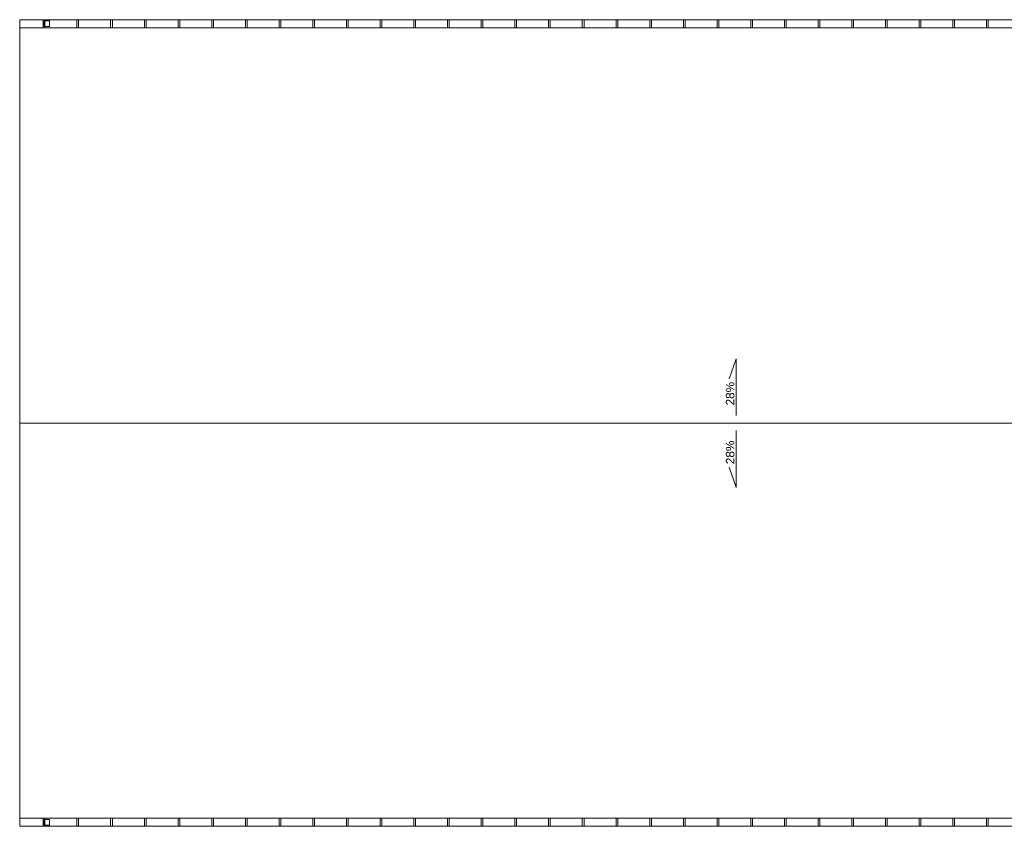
# Model space of a CAD drawing. Header units: millimetres. Extents: x -22225 to 37225, y -49550 to 562.
# Tile 16 of 17: x -280 to 17255, y -13792 to 562. Entities that reach past the tile are written whole.
import ezdxf

# ---------------------------------------------------------------- set-up
doc = ezdxf.new("R2010")
doc.units = ezdxf.units.MM
for name, color, linetype, lineweight in [('poziom_3 (1)_7_0_Nr_pióra__81_Nr_pióra__1', 7, 'Continuous', 9), ('poziom_3 (1)_7_2D - Ogólne_Nr_pióra__1_Nr_pióra__7', 7, 'Continuous', 9), ('poziom_3 (1)_7_Konstrukcja - Dachy_Nr_pióra__92_Nr_pióra__2', 7, 'Continuous', 9), ('poziom_3 (1)_7_Opisy - Teksty_Nr_pióra__1_Nr_pióra__7', 7, 'Continuous', 9)]:
    doc.layers.add(name, color=color, linetype=linetype, lineweight=lineweight)
doc.styles.add('GENERATED_STYLE_1', font='arial.ttf')

msp = doc.modelspace()

# ---------------------------------------------------------------- linework, layer by layer
at = {"layer": 'poziom_3 (1)_7_0_Nr_pióra__81_Nr_pióra__1'}
for p, q in [((24955, 560), (-280, 560)), ((-280, 560), (-280, 420)), ((170, 562), (140, 562)), ((140, 562), (140, 418)), ((252, 540), (152, 540)), ((152, 540), (152, 440)), ((170, 418), (170, 562)), ((252, 440), (252, 540)), ((770, 562), (740, 562)), ((740, 562), (740, 418)), ((770, 418), (770, 562)), ((1370, 562), (1340, 562)), ((1340, 562), (1340, 418)), ((1370, 418), (1370, 562)), ((1970, 562), (1940, 562)), ((1940, 562), (1940, 418)), ((1970, 418), (1970, 562)), ((2570, 562), (2540, 562)), ((2540, 562), (2540, 418)), ((2570, 418), (2570, 562)), ((3170, 562), (3140, 562)), ((3140, 562), (3140, 418)), ((3170, 418), (3170, 562)), ((3770, 562), (3740, 562)), ((3740, 562), (3740, 418)), ((3770, 418), (3770, 562)), ((4370, 562), (4340, 562)), ((4340, 562), (4340, 418)), ((4370, 418), (4370, 562)), ((4970, 562), (4940, 562)), ((4940, 562), (4940, 418)), ((4970, 418), (4970, 562)), ((5570, 562), (5540, 562)), ((5540, 562), (5540, 418)), ((5570, 418), (5570, 562)), ((6170, 562), (6140, 562)), ((6140, 562), (6140, 418)), ((6170, 418), (6170, 562)), ((6770, 562), (6740, 562)), ((6740, 562), (6740, 418)), ((6770, 418), (6770, 562)), ((7370, 562), (7340, 562)), ((7340, 562), (7340, 418)), ((7370, 418), (7370, 562)), ((7970, 562), (7940, 562)), ((7940, 562), (7940, 418)), ((7970, 418), (7970, 562)), ((8570, 562), (8540, 562)), ((8540, 562), (8540, 418)), ((8570, 418), (8570, 562)), ((9170, 562), (9140, 562)), ((9140, 562), (9140, 418)), ((9170, 418), (9170, 562)), ((9770, 562), (9740, 562)), ((9740, 562), (9740, 418)), ((9770, 418), (9770, 562)), ((10370, 562), (10340, 562)), ((10340, 562), (10340, 418)), ((10370, 418), (10370, 562)), ((10970, 562), (10940, 562)), ((10940, 562), (10940, 418)), ((10970, 418), (10970, 562)), ((11570, 562), (11540, 562)), ((11540, 562), (11540, 418)), ((11570, 418), (11570, 562)), ((12170, 562), (12140, 562)), ((12140, 562), (12140, 418)), ((12170, 418), (12170, 562)), ((12770, 562), (12740, 562)), ((12740, 562), (12740, 418)), ((12770, 418), (12770, 562)), ((13370, 562), (13340, 562)), ((13340, 562), (13340, 418)), ((13370, 418), (13370, 562)), ((13970, 562), (13940, 562)), ((13940, 562), (13940, 418)), ((13970, 418), (13970, 562)), ((14570, 562), (14540, 562)), ((14540, 562), (14540, 418)), ((14570, 418), (14570, 562)), ((15170, 562), (15140, 562)), ((15140, 562), (15140, 418)), ((15170, 418), (15170, 562)), ((15770, 562), (15740, 562)), ((15740, 562), (15740, 418)), ((15770, 418), (15770, 562)), ((16370, 562), (16340, 562)), ((16340, 562), (16340, 418)), ((16370, 418), (16370, 562)), ((16970, 562), (16940, 562)), ((16940, 562), (16940, 418)), ((16970, 418), (16970, 562)), ((-280, 420), (24955, 420)), ((140, 418), (170, 418)), ((152, 440), (252, 440)), ((740, 418), (770, 418)), ((1340, 418), (1370, 418)), ((1940, 418), (1970, 418)), ((2540, 418), (2570, 418)), ((3140, 418), (3170, 418)), ((3740, 418), (3770, 418)), ((4340, 418), (4370, 418)), ((4940, 418), (4970, 418)), ((5540, 418), (5570, 418)), ((6140, 418), (6170, 418)), ((6740, 418), (6770, 418)), ((7340, 418), (7370, 418)), ((7940, 418), (7970, 418)), ((8540, 418), (8570, 418)), ((9140, 418), (9170, 418)), ((9740, 418), (9770, 418)), ((10340, 418), (10370, 418)), ((10940, 418), (10970, 418)), ((11540, 418), (11570, 418)), ((12140, 418), (12170, 418)), ((12740, 418), (12770, 418)), ((13340, 418), (13370, 418)), ((13940, 418), (13970, 418)), ((14540, 418), (14570, 418)), ((15140, 418), (15170, 418)), ((15740, 418), (15770, 418)), ((16340, 418), (16370, 418)), ((16940, 418), (16970, 418)), ((-280, -13790), (-280, -13650)), ((-280, -13650), (24955, -13650)), ((140, -13792), (140, -13648)), ((140, -13648), (170, -13648)), ((152, -13770), (152, -13670)), ((152, -13670), (252, -13670)), ((170, -13648), (170, -13792)), ((252, -13670), (252, -13770)), ((740, -13792), (740, -13648)), ((740, -13648), (770, -13648)), ((770, -13648), (770, -13792)), ((1340, -13792), (1340, -13648)), ((1340, -13648), (1370, -13648)), ((1370, -13648), (1370, -13792)), ((1940, -13792), (1940, -13648)), ((1940, -13648), (1970, -13648)), ((1970, -13648), (1970, -13792)), ((2540, -13792), (2540, -13648)), ((2540, -13648), (2570, -13648)), ((2570, -13648), (2570, -13792)), ((3140, -13792), (3140, -13648)), ((3140, -13648), (3170, -13648)), ((3170, -13648), (3170, -13792)), ((3740, -13792), (3740, -13648)), ((3740, -13648), (3770, -13648)), ((3770, -13648), (3770, -13792)), ((4340, -13792), (4340, -13648)), ((4340, -13648), (4370, -13648)), ((4370, -13648), (4370, -13792)), ((4940, -13792), (4940, -13648)), ((4940, -13648), (4970, -13648)), ((4970, -13648), (4970, -13792)), ((5540, -13792), (5540, -13648)), ((5540, -13648), (5570, -13648)), ((5570, -13648), (5570, -13792)), ((6140, -13792), (6140, -13648)), ((6140, -13648), (6170, -13648)), ((6170, -13648), (6170, -13792)), ((6740, -13792), (6740, -13648)), ((6740, -13648), (6770, -13648)), ((6770, -13648), (6770, -13792)), ((7340, -13792), (7340, -13648)), ((7340, -13648), (7370, -13648)), ((7370, -13648), (7370, -13792)), ((7940, -13792), (7940, -13648)), ((7940, -13648), (7970, -13648)), ((7970, -13648), (7970, -13792)), ((8540, -13792), (8540, -13648)), ((8540, -13648), (8570, -13648)), ((8570, -13648), (8570, -13792)), ((9140, -13792), (9140, -13648)), ((9140, -13648), (9170, -13648)), ((9170, -13648), (9170, -13792)), ((9740, -13792), (9740, -13648)), ((9740, -13648), (9770, -13648)), ((9770, -13648), (9770, -13792)), ((10340, -13792), (10340, -13648)), ((10340, -13648), (10370, -13648)), ((10370, -13648), (10370, -13792)), ((10940, -13792), (10940, -13648)), ((10940, -13648), (10970, -13648)), ((10970, -13648), (10970, -13792)), ((11540, -13792), (11540, -13648)), ((11540, -13648), (11570, -13648)), ((11570, -13648), (11570, -13792)), ((12140, -13792), (12140, -13648)), ((12140, -13648), (12170, -13648)), ((12170, -13648), (12170, -13792)), ((12740, -13792), (12740, -13648)), ((12740, -13648), (12770, -13648)), ((12770, -13648), (12770, -13792)), ((13340, -13792), (13340, -13648)), ((13340, -13648), (13370, -13648)), ((13370, -13648), (13370, -13792)), ((13940, -13792), (13940, -13648)), ((13940, -13648), (13970, -13648)), ((13970, -13648), (13970, -13792)), ((14540, -13792), (14540, -13648)), ((14540, -13648), (14570, -13648)), ((14570, -13648), (14570, -13792)), ((15140, -13792), (15140, -13648)), ((15140, -13648), (15170, -13648)), ((15170, -13648), (15170, -13792)), ((15740, -13792), (15740, -13648)), ((15740, -13648), (15770, -13648)), ((15770, -13648), (15770, -13792)), ((16340, -13792), (16340, -13648)), ((16340, -13648), (16370, -13648)), ((16370, -13648), (16370, -13792)), ((16940, -13792), (16940, -13648)), ((16940, -13648), (16970, -13648)), ((16970, -13648), (16970, -13792)), ((24955, -13790), (-280, -13790)), ((170, -13792), (140, -13792)), ((252, -13770), (152, -13770)), ((770, -13792), (740, -13792)), ((1370, -13792), (1340, -13792)), ((1970, -13792), (1940, -13792)), ((2570, -13792), (2540, -13792)), ((3170, -13792), (3140, -13792)), ((3770, -13792), (3740, -13792)), ((4370, -13792), (4340, -13792)), ((4970, -13792), (4940, -13792)), ((5570, -13792), (5540, -13792)), ((6170, -13792), (6140, -13792)), ((6770, -13792), (6740, -13792)), ((7370, -13792), (7340, -13792)), ((7970, -13792), (7940, -13792)), ((8570, -13792), (8540, -13792)), ((9170, -13792), (9140, -13792)), ((9770, -13792), (9740, -13792)), ((10370, -13792), (10340, -13792)), ((10970, -13792), (10940, -13792)), ((11570, -13792), (11540, -13792)), ((12170, -13792), (12140, -13792)), ((12770, -13792), (12740, -13792)), ((13370, -13792), (13340, -13792)), ((13970, -13792), (13940, -13792)), ((14570, -13792), (14540, -13792)), ((15170, -13792), (15140, -13792)), ((15770, -13792), (15740, -13792)), ((16370, -13792), (16340, -13792)), ((16970, -13792), (16940, -13792))]:
    msp.add_line(p, q, dxfattribs=at)
at = {"layer": 'poziom_3 (1)_7_2D - Ogólne_Nr_pióra__1_Nr_pióra__7', "flags": 128}
for points in [[(12480, -6484), (12480, -5471), (12353, -5828)], [(12480, -6747), (12480, -7760), (12353, -7403)]]:
    msp.add_lwpolyline(points, dxfattribs=at)
at = {"layer": 'poziom_3 (1)_7_Konstrukcja - Dachy_Nr_pióra__92_Nr_pióra__2', "flags": 128}
for points in [[(-280, -6615), (-280, 420)], [(-280, 420), (24955, 420)], [(-280, -6615), (24955, -6615)], [(-280, -13650), (-280, -6615)], [(24955, -6615), (-280, -6615)], [(24955, -13650), (-280, -13650)]]:
    msp.add_lwpolyline(points, dxfattribs=at)

# ---------------------------------------------------------------- texts
at = {"layer": 'poziom_3 (1)_7_Opisy - Teksty_Nr_pióra__1_Nr_pióra__7', "char_height": 150, "rotation": 90, "style": 'GENERATED_STYLE_1'}
for insert, attachment_point in [((12296, -5883), 3), ((12296, -7348), 1)]:
    msp.add_mtext('\\A1;28%', dxfattribs=dict(at, insert=insert, attachment_point=attachment_point))

doc.saveas('drawing.dxf')
